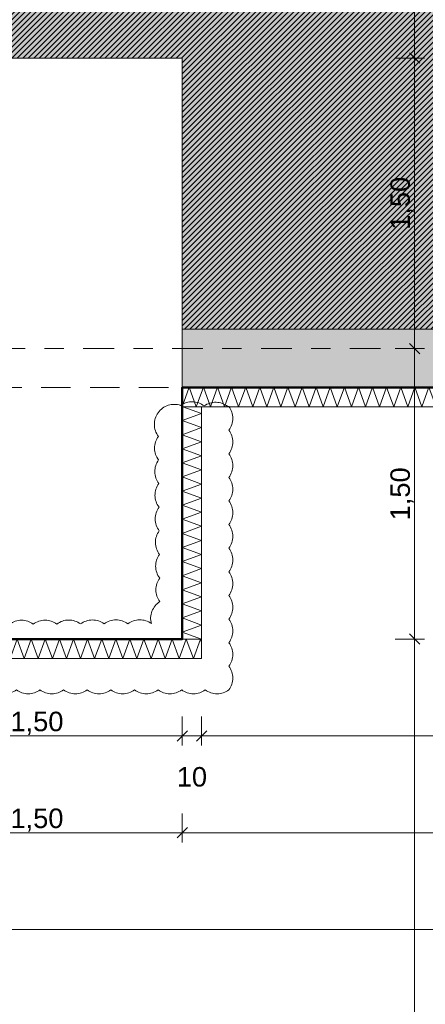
# Model space of a CAD drawing. Header units: metres. Extents: x -273 to 6, y -183 to 13.
# Tile 254 of 256: x -57.51 to -55.42, y -23.33 to -18.25. Entities that reach past the tile are written whole.
import ezdxf

# ---------------------------------------------------------------- set-up
doc = ezdxf.new("R2010")
doc.units = ezdxf.units.M
doc.header["$LTSCALE"] = 0.05
doc.header["$PDMODE"] = 1
doc.header["$PDSIZE"] = -2
doc.linetypes.add('ISO-02 Strichlinie', pattern=[3.81, 3.048, -0.762])
doc.linetypes.add('Linienart-53', pattern=[5.291531, 3.175, -1.058062, 0.352704, -0.705764])
doc.layers.get('0').update_dxf_attribs({"lineweight": 25})
for name, color, linetype, lineweight, true_color in [('00 -Bauelemente -Dämmung innen', 7, 'Continuous', 9, 0xff7fe6), ('30 -32 Gründung- 2 Flachgründungen u. Bodenplatten', 7, 'Continuous', 9, 0xff6633), ('30 -32 Gründung-4 Frostschürze', 7, 'Continuous', 9, 0x66aaff), ('70 -72 Beschriftung- 1 Beschriftung allgemein', 7, 'Continuous', 9, 0xff6633), ('70 -76 Bemaßung- 2 Allgemein', 7, 'Continuous', 5, 0x6666cc), ('70 -77 Revision- 2 Wolken', 7, 'Continuous', 18, 0x944cff)]:
    doc.layers.add(name, color=color, linetype=linetype, lineweight=lineweight, true_color=true_color)
for name, color, linetype, lineweight in [('30 -35 Decken- 2 Beläge- Dämmung', 7, 'Continuous', 9), ('70 -71 Achsen- 1 Gebäudeachsen', 7, 'Linienart-53', 18), ('Keine', 7, 'Continuous', 9)]:
    doc.layers.add(name, color=color, linetype=linetype, lineweight=lineweight)
doc.styles.add('Arial', font='arial.ttf')
doc.dimstyles.new('k+k_klein', dxfattribs={"dimtxt": 0.100689, "dimasz": 0.05302, "dimexe": 0.05, "dimexo": 0.15, "dimgap": 0.005, "dimtad": 1, "dimdec": 3, "dimtxsty": 'Arial', "dimblk": 'VW_SLASH-2', "dimblk1": 'VW_SLASH-2', "dimblk2": 'VW_SLASH-2', "dimcen": 0, "dimdle": 0.025, "dimadec": 3, "dimazin": 0, "dimtfac": 0.75, "dimtdec": 3, "dimtix": 1, "dimtmove": 0, "dimatfit": 0, "dimldrblk": 'VW_FILLEDARROW', "dimfxl": 0.1, "dimfxlon": 1, "dimfrac": 2, "dimtolj": 1, "dimarcsym": 0})

# ---------------------------------------------------------------- blocks, each defined once
blk = doc.blocks.new('_Achsen (3D)')
at = {"layer": '70 -71 Achsen- 1 Gebäudeachsen', "transparency": 33554687}
for p, q in [((-179.668, -19.947), (3.826, -19.947)), ((-179.668, -22.947), (3.826, -22.947))]:
    blk.add_line(p, q, dxfattribs=at)
blk = doc.blocks.new('Gruppe-644')
at = {"color": 255, "linetype": 'Continuous', "lineweight": 5}
blk.add_wipeout([(-56.671, -20.247), (-51.846, -20.247), (-51.846, -20.147), (-56.671, -20.147)], dxfattribs=at).dxf.layer = '00 -Bauelemente -Dämmung innen'
blk = doc.blocks.new('Gruppe-645')
at = {"layer": '00 -Bauelemente -Dämmung innen', "color": 7, "transparency": 33554687, "flags": 128}
blk.add_lwpolyline([(-56.671, -20.247), (-56.6346, -20.147), (-56.5982, -20.247), (-56.5618, -20.147), (-56.5254, -20.247), (-56.489, -20.147), (-56.4526, -20.247), (-56.4162, -20.147), (-56.3798, -20.247), (-56.3434, -20.147), (-56.307, -20.247), (-56.2706, -20.147), (-56.2342, -20.247), (-56.1978, -20.147), (-56.1614, -20.247), (-56.125, -20.147), (-56.0886, -20.247), (-56.0523, -20.147), (-56.0159, -20.247), (-55.9795, -20.147), (-55.9431, -20.247), (-55.9067, -20.147), (-55.8703, -20.247), (-55.8339, -20.147), (-55.7975, -20.247), (-55.7611, -20.147), (-55.7247, -20.247), (-55.6883, -20.147), (-55.6519, -20.247), (-55.6155, -20.147), (-55.5791, -20.247), (-55.5427, -20.147), (-55.5063, -20.247), (-55.4699, -20.147), (-55.4335, -20.247), (-55.3971, -20.147), (-55.3607, -20.247), (-55.3243, -20.147), (-55.2879, -20.247), (-55.2515, -20.147), (-55.2151, -20.247), (-55.1787, -20.147), (-55.1423, -20.247), (-55.1059, -20.147), (-55.0695, -20.247), (-55.0331, -20.147), (-54.9967, -20.247), (-54.9603, -20.147), (-54.9239, -20.247), (-54.8875, -20.147), (-54.8511, -20.247), (-54.8148, -20.147), (-54.7784, -20.247), (-54.742, -20.147), (-54.7056, -20.247), (-54.6692, -20.147), (-54.6328, -20.247), (-54.5964, -20.147), (-54.56, -20.247), (-54.5236, -20.147), (-54.4872, -20.247), (-54.4508, -20.147), (-54.4144, -20.247), (-54.378, -20.147), (-54.3416, -20.247), (-54.3052, -20.147), (-54.2688, -20.247), (-54.2324, -20.147), (-54.196, -20.247), (-54.1596, -20.147), (-54.1232, -20.247), (-54.0868, -20.147), (-54.0504, -20.247), (-54.014, -20.147), (-53.9776, -20.247), (-53.9412, -20.147), (-53.9048, -20.247), (-53.8684, -20.147), (-53.832, -20.247), (-53.7956, -20.147), (-53.7592, -20.247), (-53.7228, -20.147), (-53.6864, -20.247), (-53.65, -20.147), (-53.6136, -20.247), (-53.5773, -20.147), (-53.5409, -20.247), (-53.5045, -20.147), (-53.4681, -20.247), (-53.4317, -20.147), (-53.3953, -20.247), (-53.3589, -20.147), (-53.3225, -20.247), (-53.2861, -20.147), (-53.2497, -20.247), (-53.2133, -20.147), (-53.1769, -20.247), (-53.1405, -20.147), (-53.1041, -20.247), (-53.0677, -20.147), (-53.0313, -20.247), (-52.9949, -20.147), (-52.9585, -20.247), (-52.9221, -20.147), (-52.8857, -20.247), (-52.8493, -20.147), (-52.8129, -20.247), (-52.7765, -20.147), (-52.7401, -20.247), (-52.7037, -20.147), (-52.6673, -20.247), (-52.6309, -20.147), (-52.5945, -20.247), (-52.5581, -20.147), (-52.5217, -20.247), (-52.4853, -20.147), (-52.4489, -20.247), (-52.4125, -20.147), (-52.3762, -20.247), (-52.3398, -20.147), (-52.3034, -20.247), (-52.267, -20.147), (-52.2306, -20.247), (-52.1942, -20.147), (-52.1578, -20.247), (-52.1214, -20.147), (-52.085, -20.247), (-52.0486, -20.147), (-52.0122, -20.247), (-51.9758, -20.147), (-51.9394, -20.247), (-51.903, -20.147), (-51.8666, -20.247), (-51.846, -20.1905)], dxfattribs=at)
blk = doc.blocks.new('Gruppe-646')
at = {"layer": '00 -Bauelemente -Dämmung innen', "color": 7, "linetype": 'Continuous', "lineweight": 9, "transparency": 33554687}
blk.add_line((-56.671, -20.147), (-56.671, -20.247), dxfattribs=at)
blk = doc.blocks.new('Gruppe-647')
at = {"layer": '00 -Bauelemente -Dämmung innen', "color": 7, "linetype": 'Continuous', "lineweight": 9, "transparency": 33554687}
blk.add_line((-51.846, -20.247), (-51.846, -20.147), dxfattribs=at)
blk = doc.blocks.new('Gruppe-648')
at = {"color": 7, "transparency": 33554687}
for name in ['Gruppe-646', 'Gruppe-647']:
    blk.add_blockref(name, (0, 0), dxfattribs=at)
blk = doc.blocks.new('Gruppe-649')
at = {"layer": '00 -Bauelemente -Dämmung innen', "color": 7, "linetype": 'Continuous', "lineweight": 9, "transparency": 33554687}
blk.add_line((-51.846, -20.147), (-56.671, -20.147), dxfattribs=at)
blk = doc.blocks.new('Gruppe-650')
at = {"layer": '00 -Bauelemente -Dämmung innen', "color": 7, "linetype": 'Continuous', "lineweight": 9, "transparency": 33554687}
blk.add_line((-56.671, -20.247), (-51.846, -20.247), dxfattribs=at)
blk = doc.blocks.new('Gruppe-651')
at = {"color": 7, "transparency": 33554687}
for name in ['Gruppe-649', 'Gruppe-650']:
    blk.add_blockref(name, (0, 0), dxfattribs=at)
blk = doc.blocks.new('Gruppe-652')
at = {"layer": '00 -Bauelemente -Dämmung innen', "color": 7}
blk.add_blockref('Gruppe-644', (0, 0), dxfattribs=at)
at = {"color": 7, "transparency": 33554687}
for name in ['Gruppe-648', 'Gruppe-651']:
    blk.add_blockref(name, (0, 0), dxfattribs=at)
at = {"layer": '00 -Bauelemente -Dämmung innen', "color": 7, "transparency": 33554687}
blk.add_blockref('Gruppe-645', (0, 0), dxfattribs=at)
blk = doc.blocks.new('Gruppe-653')
at = {"layer": '00 -Bauelemente -Dämmung innen', "color": 7, "transparency": 33554687}
blk.add_blockref('Gruppe-652', (0, 0), dxfattribs=at)
at = {"layer": '00 -Bauelemente -Dämmung innen', "color": 0, "flags": 1}
for tag in ['prm0_value', 'prm1_value', 'prm2_value', 'prm3_value', 'prm4_value', 'prm5_value', 'prm6_value', 'IFC_UUID', 'instanceID', 'prm0_name', 'prm0_type', 'prm1_name', 'prm1_type', 'prm2_name', 'prm2_type', 'prm3_name', 'prm3_type', 'prm4_name', 'prm4_type', 'prm5_name', 'prm5_type', 'prm6_name', 'prm6_type']:
    blk.add_attdef(tag, (-56.671, -20.247), '', height=0.00018, dxfattribs=at)
blk = doc.blocks.new('Gruppe-2147')
at = {"layer": '30 -32 Gründung- 2 Flachgründungen u. Bodenplatten', "flags": 128}
blk.add_lwpolyline([(-59.671, -18.447), (-56.671, -18.447), (-56.671, -21.447), (-59.671, -21.447)], close=True, dxfattribs=at)
at = {"color": 255}
for points in [[(-59.471, -18.8093), (-58.5426, -18.8093), (-58.5426, -18.647), (-59.471, -18.647)], [(-59.471, -19.3773), (-58.2641, -19.3773), (-58.2641, -18.8905), (-59.471, -18.8905)]]:
    blk.add_wipeout(points, dxfattribs=at).dxf.layer = '70 -72 Beschriftung- 1 Beschriftung allgemein'
at = {"layer": '70 -72 Beschriftung- 1 Beschriftung allgemein', "char_height": 0.100689, "attachment_point": 1, "line_spacing_factor": 0.970891, "style": 'Arial'}
for s, insert in [('EF 3,00/3,00m', (-59.471, -18.6741)), ('OK innen=-0,205m\\POKaußen=-0,555m\\PUK=-1,455m', (-59.471, -18.9175))]:
    blk.add_mtext(s, dxfattribs=dict(at, insert=insert))
blk = doc.blocks.new('Gruppe-2621')
at = {"color": 255, "linetype": 'Continuous', "lineweight": 5}
blk.add_wipeout([(-56.571, -21.447), (-56.571, -20.247), (-56.671, -20.247), (-56.671, -21.447)], dxfattribs=at).dxf.layer = '00 -Bauelemente -Dämmung innen'
blk = doc.blocks.new('Gruppe-2622')
at = {"layer": '00 -Bauelemente -Dämmung innen', "color": 7, "transparency": 33554687, "flags": 128}
blk.add_lwpolyline([(-56.571, -21.447), (-56.671, -21.4106), (-56.571, -21.3742), (-56.671, -21.3379), (-56.571, -21.3015), (-56.671, -21.2651), (-56.571, -21.2287), (-56.671, -21.1923), (-56.571, -21.1559), (-56.671, -21.1195), (-56.571, -21.0831), (-56.671, -21.0467), (-56.571, -21.0103), (-56.671, -20.9739), (-56.571, -20.9375), (-56.671, -20.9011), (-56.571, -20.8647), (-56.671, -20.8283), (-56.571, -20.7919), (-56.671, -20.7555), (-56.571, -20.7191), (-56.671, -20.6827), (-56.571, -20.6463), (-56.671, -20.6099), (-56.571, -20.5735), (-56.671, -20.5371), (-56.571, -20.5007), (-56.671, -20.4643), (-56.571, -20.4279), (-56.671, -20.3915), (-56.571, -20.3551), (-56.671, -20.3187), (-56.571, -20.2823), (-56.668, -20.247)], dxfattribs=at)
blk = doc.blocks.new('Gruppe-2623')
at = {"layer": '00 -Bauelemente -Dämmung innen', "color": 7, "linetype": 'Continuous', "lineweight": 9, "transparency": 33554687}
blk.add_line((-56.671, -21.447), (-56.571, -21.447), dxfattribs=at)
blk = doc.blocks.new('Gruppe-2624')
at = {"layer": '00 -Bauelemente -Dämmung innen', "color": 7, "linetype": 'Continuous', "lineweight": 9, "transparency": 33554687}
blk.add_line((-56.571, -20.247), (-56.671, -20.247), dxfattribs=at)
blk = doc.blocks.new('Gruppe-2625')
at = {"color": 7, "transparency": 33554687}
for name in ['Gruppe-2624', 'Gruppe-2623']:
    blk.add_blockref(name, (0, 0), dxfattribs=at)
blk = doc.blocks.new('Gruppe-2626')
at = {"layer": '00 -Bauelemente -Dämmung innen', "color": 7, "linetype": 'Continuous', "lineweight": 9, "transparency": 33554687}
blk.add_line((-56.671, -20.247), (-56.671, -21.447), dxfattribs=at)
blk = doc.blocks.new('Gruppe-2627')
at = {"layer": '00 -Bauelemente -Dämmung innen', "color": 7, "linetype": 'Continuous', "lineweight": 9, "transparency": 33554687}
blk.add_line((-56.571, -21.447), (-56.571, -20.247), dxfattribs=at)
blk = doc.blocks.new('Gruppe-2628')
at = {"color": 7, "transparency": 33554687}
for name in ['Gruppe-2626', 'Gruppe-2627']:
    blk.add_blockref(name, (0, 0), dxfattribs=at)
blk = doc.blocks.new('Gruppe-2629')
at = {"layer": '00 -Bauelemente -Dämmung innen', "color": 7}
blk.add_blockref('Gruppe-2621', (0, 0), dxfattribs=at)
at = {"color": 7, "transparency": 33554687}
for name in ['Gruppe-2625', 'Gruppe-2628']:
    blk.add_blockref(name, (0, 0), dxfattribs=at)
at = {"layer": '00 -Bauelemente -Dämmung innen', "color": 7, "transparency": 33554687}
blk.add_blockref('Gruppe-2622', (0, 0), dxfattribs=at)
blk = doc.blocks.new('Gruppe-2630')
at = {"layer": '00 -Bauelemente -Dämmung innen', "color": 7, "transparency": 33554687}
blk.add_blockref('Gruppe-2629', (0, 0), dxfattribs=at)
at = {"layer": '00 -Bauelemente -Dämmung innen', "color": 0, "flags": 1}
for tag in ['prm0_value', 'prm1_value', 'prm2_value', 'prm3_value', 'prm4_value', 'prm5_value', 'prm6_value', 'IFC_UUID', 'instanceID', 'prm0_name', 'prm0_type', 'prm1_name', 'prm1_type', 'prm2_name', 'prm2_type', 'prm3_name', 'prm3_type', 'prm4_name', 'prm4_type', 'prm5_name', 'prm5_type', 'prm6_name', 'prm6_type']:
    blk.add_attdef(tag, (-56.671, -21.447), '', height=0.00018, dxfattribs=at)
blk = doc.blocks.new('Gruppe-2631')
at = {"color": 255, "linetype": 'Continuous', "lineweight": 5}
blk.add_wipeout([(-59.671, -21.547), (-56.571, -21.547), (-56.571, -21.447), (-59.671, -21.447)], dxfattribs=at).dxf.layer = '00 -Bauelemente -Dämmung innen'
blk = doc.blocks.new('Gruppe-2632')
at = {"layer": '00 -Bauelemente -Dämmung innen', "color": 7, "transparency": 33554687, "flags": 128}
blk.add_lwpolyline([(-59.671, -21.547), (-59.6346, -21.447), (-59.5982, -21.547), (-59.5618, -21.447), (-59.5254, -21.547), (-59.489, -21.447), (-59.4526, -21.547), (-59.4162, -21.447), (-59.3798, -21.547), (-59.3434, -21.447), (-59.307, -21.547), (-59.2706, -21.447), (-59.2342, -21.547), (-59.1978, -21.447), (-59.1614, -21.547), (-59.125, -21.447), (-59.0886, -21.547), (-59.0523, -21.447), (-59.0159, -21.547), (-58.9795, -21.447), (-58.9431, -21.547), (-58.9067, -21.447), (-58.8703, -21.547), (-58.8339, -21.447), (-58.7975, -21.547), (-58.7611, -21.447), (-58.7247, -21.547), (-58.6883, -21.447), (-58.6519, -21.547), (-58.6155, -21.447), (-58.5791, -21.547), (-58.5427, -21.447), (-58.5063, -21.547), (-58.4699, -21.447), (-58.4335, -21.547), (-58.3971, -21.447), (-58.3607, -21.547), (-58.3243, -21.447), (-58.2879, -21.547), (-58.2515, -21.447), (-58.2151, -21.547), (-58.1787, -21.447), (-58.1423, -21.547), (-58.1059, -21.447), (-58.0695, -21.547), (-58.0331, -21.447), (-57.9967, -21.547), (-57.9603, -21.447), (-57.9239, -21.547), (-57.8875, -21.447), (-57.8511, -21.547), (-57.8148, -21.447), (-57.7784, -21.547), (-57.742, -21.447), (-57.7056, -21.547), (-57.6692, -21.447), (-57.6328, -21.547), (-57.5964, -21.447), (-57.56, -21.547), (-57.5236, -21.447), (-57.4872, -21.547), (-57.4508, -21.447), (-57.4144, -21.547), (-57.378, -21.447), (-57.3416, -21.547), (-57.3052, -21.447), (-57.2688, -21.547), (-57.2324, -21.447), (-57.196, -21.547), (-57.1596, -21.447), (-57.1232, -21.547), (-57.0868, -21.447), (-57.0504, -21.547), (-57.014, -21.447), (-56.9776, -21.547), (-56.9412, -21.447), (-56.9048, -21.547), (-56.8684, -21.447), (-56.832, -21.547), (-56.7956, -21.447), (-56.7592, -21.547), (-56.7228, -21.447), (-56.6864, -21.547), (-56.65, -21.447), (-56.6136, -21.547), (-56.5773, -21.447), (-56.571, -21.4642)], dxfattribs=at)
blk = doc.blocks.new('Gruppe-2633')
at = {"layer": '00 -Bauelemente -Dämmung innen', "color": 7, "linetype": 'Continuous', "lineweight": 9, "transparency": 33554687}
blk.add_line((-59.671, -21.447), (-59.671, -21.547), dxfattribs=at)
blk = doc.blocks.new('Gruppe-2634')
at = {"layer": '00 -Bauelemente -Dämmung innen', "color": 7, "linetype": 'Continuous', "lineweight": 9, "transparency": 33554687}
blk.add_line((-56.571, -21.547), (-56.571, -21.447), dxfattribs=at)
blk = doc.blocks.new('Gruppe-2635')
at = {"color": 7, "transparency": 33554687}
for name in ['Gruppe-2633', 'Gruppe-2634']:
    blk.add_blockref(name, (0, 0), dxfattribs=at)
blk = doc.blocks.new('Gruppe-2636')
at = {"layer": '00 -Bauelemente -Dämmung innen', "color": 7, "linetype": 'Continuous', "lineweight": 9, "transparency": 33554687}
blk.add_line((-56.571, -21.447), (-59.671, -21.447), dxfattribs=at)
blk = doc.blocks.new('Gruppe-2637')
at = {"layer": '00 -Bauelemente -Dämmung innen', "color": 7, "linetype": 'Continuous', "lineweight": 9, "transparency": 33554687}
blk.add_line((-59.671, -21.547), (-56.571, -21.547), dxfattribs=at)
blk = doc.blocks.new('Gruppe-2638')
at = {"color": 7, "transparency": 33554687}
for name in ['Gruppe-2636', 'Gruppe-2637']:
    blk.add_blockref(name, (0, 0), dxfattribs=at)
blk = doc.blocks.new('Gruppe-2639')
at = {"layer": '00 -Bauelemente -Dämmung innen', "color": 7}
blk.add_blockref('Gruppe-2631', (0, 0), dxfattribs=at)
at = {"color": 7, "transparency": 33554687}
for name in ['Gruppe-2635', 'Gruppe-2638']:
    blk.add_blockref(name, (0, 0), dxfattribs=at)
at = {"layer": '00 -Bauelemente -Dämmung innen', "color": 7, "transparency": 33554687}
blk.add_blockref('Gruppe-2632', (0, 0), dxfattribs=at)
blk = doc.blocks.new('Gruppe-2640')
at = {"layer": '00 -Bauelemente -Dämmung innen', "color": 7, "transparency": 33554687}
blk.add_blockref('Gruppe-2639', (0, 0), dxfattribs=at)
at = {"layer": '00 -Bauelemente -Dämmung innen', "color": 0, "flags": 1}
for tag in ['prm0_value', 'prm1_value', 'prm2_value', 'prm3_value', 'prm4_value', 'prm5_value', 'prm6_value', 'IFC_UUID', 'instanceID', 'prm0_name', 'prm0_type', 'prm1_name', 'prm1_type', 'prm2_name', 'prm2_type', 'prm3_name', 'prm3_type', 'prm4_name', 'prm4_type', 'prm5_name', 'prm5_type', 'prm6_name', 'prm6_type']:
    blk.add_attdef(tag, (-59.671, -21.547), '', height=0.00018, dxfattribs=at)
blk = doc.blocks.new('Gruppe-2686')
at = {"layer": '70 -77 Revision- 2 Wolken', "transparency": 33554687, "flags": 128}
blk.add_lwpolyline([(-56.43, -20.2462, -0.162278), (-56.4097, -20.3071, -0.162278), (-56.43, -20.3681, -0.162278), (-56.4097, -20.429, -0.162278), (-56.43, -20.49, -0.162278), (-56.4097, -20.551, -0.162278), (-56.43, -20.6119, -0.162278), (-56.4097, -20.6729, -0.162278), (-56.43, -20.7338, -0.162278), (-56.4097, -20.7948, -0.162278), (-56.43, -20.8558, -0.162278), (-56.4097, -20.9167, -0.162278), (-56.43, -20.9777, -0.162278), (-56.4097, -21.0386, -0.162278), (-56.43, -21.0996, -0.162278), (-56.4097, -21.1606, -0.162278), (-56.43, -21.2215, -0.162278), (-56.4097, -21.2825, -0.162278), (-56.43, -21.3434, -0.162278), (-56.4097, -21.4044, -0.162278), (-56.43, -21.4654, -0.162278), (-56.4097, -21.5263, -0.162278), (-56.43, -21.5873, -0.162278), (-56.4097, -21.6482, -0.162278), (-56.43, -21.7092, -0.162278), (-56.4909, -21.7297, -0.162278), (-56.5519, -21.7096, -0.162278), (-56.6129, -21.7299, -0.162278), (-56.6738, -21.7096, -0.162278), (-56.7348, -21.7299, -0.162278), (-56.7958, -21.7096, -0.162278), (-56.8567, -21.7299, -0.162278), (-56.9177, -21.7096, -0.162278), (-56.9786, -21.7299, -0.162278), (-57.0396, -21.7096, -0.162278), (-57.1006, -21.7299, -0.162278), (-57.1615, -21.7096, -0.162278), (-57.2225, -21.7299, -0.162278), (-57.2834, -21.7096, -0.162278), (-57.3444, -21.7299, -0.162278), (-57.4054, -21.7096, -0.162278), (-57.4663, -21.7299, -0.162278), (-57.5273, -21.7096, -0.162278), (-57.5882, -21.7299, -0.162278), (-57.6492, -21.7096, -0.162278), (-57.7102, -21.7299, -0.162278), (-57.7711, -21.7096, -0.162278), (-57.8321, -21.7299, -0.162278), (-57.893, -21.7096, -0.162278), (-57.954, -21.7299, -0.162278), (-58.015, -21.7096, -0.162278), (-58.0759, -21.7299, -0.162278), (-58.1369, -21.7096, -0.162278), (-58.1978, -21.7299, -0.162278), (-58.2588, -21.7096, -0.162278), (-58.3198, -21.7299, -0.162278), (-58.3807, -21.7096, -0.162278), (-58.4417, -21.7299, -0.162278), (-58.5026, -21.7096, -0.162278), (-58.5636, -21.7299, -0.162278), (-58.6246, -21.7096, -0.162278), (-58.6855, -21.7299, -0.162278), (-58.7465, -21.7096, -0.162278), (-58.8074, -21.7299, -0.162278), (-58.8684, -21.7096, -0.162278), (-58.9294, -21.7299, -0.162278), (-58.9903, -21.7096, -0.162278), (-59.0513, -21.7299, -0.162278), (-59.1122, -21.7096, -0.162278), (-59.1732, -21.7299, -0.162278), (-59.2342, -21.7096, -0.162278), (-59.2951, -21.7299, -0.162278), (-59.3561, -21.7096, -0.162278), (-59.417, -21.7299, -0.162278), (-59.478, -21.7096, -0.162278), (-59.539, -21.7299, -0.162278), (-59.5999, -21.7096, -0.162278), (-59.6609, -21.7299, -0.162278), (-59.7218, -21.7096, -0.162278), (-59.7828, -21.7299, -0.162278), (-59.8438, -21.7096, -0.162278), (-59.9076, -21.7166, -0.162278), (-59.9629, -21.6839, -0.162278), (-59.9825, -21.6227, -0.162278), (-59.9614, -21.562, -0.162278), (-59.981, -21.5008, -0.162278), (-59.9599, -21.4401, -0.162278), (-59.9795, -21.3789, -0.162278), (-59.9584, -21.3181, -0.162278), (-59.978, -21.2569, -0.162278), (-59.9569, -21.1962, -0.162278), (-59.9765, -21.135, -0.162278), (-59.9554, -21.0743, -0.162278), (-59.975, -21.0131, -0.162278), (-59.9539, -20.9524, -0.162278), (-59.9735, -20.8912, -0.162278), (-59.9524, -20.8305, -0.162278), (-59.972, -20.7693, -0.162278), (-59.9509, -20.7086, -0.162278), (-59.9705, -20.6474, -0.162278), (-59.9494, -20.5867, -0.162278), (-59.969, -20.5255, -0.162278), (-59.9479, -20.4648, -0.162278), (-59.9675, -20.4036, -0.162278), (-59.9464, -20.3429, -0.162278), (-59.9463, -20.2786, -0.162278), (-59.9077, -20.2273, -0.162278), (-59.8458, -20.2098, -0.162278), (-59.7859, -20.233, -0.162278), (-59.7241, -20.2155, -0.162278), (-59.6641, -20.2387, -0.162278), (-59.6023, -20.2212, -0.162278), (-59.5423, -20.2443, -0.162278), (-59.4991, -20.2919, -0.162278), (-59.4931, -20.3559, -0.162278), (-59.4734, -20.4171, -0.162278), (-59.4944, -20.4778, -0.162278), (-59.4747, -20.539, -0.162278), (-59.4957, -20.5997, -0.162278), (-59.476, -20.6609, -0.162278), (-59.4969, -20.7216, -0.162278), (-59.4772, -20.7828, -0.162278), (-59.4982, -20.8436, -0.162278), (-59.4785, -20.9047, -0.162278), (-59.4995, -20.9655, -0.162278), (-59.4798, -21.0266, -0.162278), (-59.5007, -21.0874, -0.162278), (-59.481, -21.1485, -0.162278), (-59.502, -21.2093, -0.162278), (-59.4823, -21.2705, -0.162278), (-59.5032, -21.3312, -0.162278), (-59.4391, -21.3357, -0.162278), (-59.3906, -21.3778, -0.162278), (-59.3297, -21.3572, -0.162278), (-59.2687, -21.3773, -0.162278), (-59.2078, -21.3567, -0.162278), (-59.1467, -21.3768, -0.162278), (-59.0859, -21.3562, -0.162278), (-59.0248, -21.3763, -0.162278), (-58.9639, -21.3557, -0.162278), (-58.9029, -21.3758, -0.162278), (-58.842, -21.3552, -0.162278), (-58.781, -21.3753, -0.162278), (-58.7201, -21.3547, -0.162278), (-58.6591, -21.3748, -0.162278), (-58.5982, -21.3542, -0.162278), (-58.5371, -21.3743, -0.162278), (-58.4763, -21.3537, -0.162278), (-58.4152, -21.3738, -0.162278), (-58.3543, -21.3532, -0.162278), (-58.2933, -21.3733, -0.162278), (-58.2324, -21.3527, -0.162278), (-58.1714, -21.3728, -0.162278), (-58.1105, -21.3522, -0.162278), (-58.0495, -21.3723, -0.162278), (-57.9886, -21.3517, -0.162278), (-57.9275, -21.3718, -0.162278), (-57.8667, -21.3512, -0.162278), (-57.8056, -21.3713, -0.162278), (-57.7448, -21.3507, -0.162278), (-57.6837, -21.3708, -0.162278), (-57.6228, -21.3502, -0.162278), (-57.5618, -21.3703, -0.162278), (-57.5009, -21.3497, -0.162278), (-57.4399, -21.3698, -0.162278), (-57.379, -21.3492, -0.162278), (-57.318, -21.3692, -0.162278), (-57.2571, -21.3487, -0.162278), (-57.196, -21.3687, -0.162278), (-57.1352, -21.3482, -0.162278), (-57.0741, -21.3682, -0.162278), (-57.0132, -21.3477, -0.162278), (-56.9522, -21.3677, -0.162278), (-56.8913, -21.3472, -0.162278), (-56.8303, -21.3672, -0.162278), (-56.8272, -21.3031, -0.162278), (-56.7863, -21.2535, -0.162278), (-56.8071, -21.1928, -0.162278), (-56.7874, -21.1316, -0.162278), (-56.8083, -21.0709, -0.162278), (-56.7885, -21.0097, -0.162278), (-56.8094, -20.9489, -0.162278), (-56.7896, -20.8878, -0.162278), (-56.8105, -20.827, -0.162278), (-56.7907, -20.7659, -0.162278), (-56.8116, -20.7051, -0.162278), (-56.7918, -20.644, -0.162278), (-56.8127, -20.5832, -0.162278), (-56.7929, -20.5221, -0.162278), (-56.8138, -20.4613, -0.162278), (-56.794, -20.4001, -0.162278), (-56.8149, -20.3394, -0.162278), (-56.7952, -20.2782, -0.162278), (-56.7436, -20.2399, -0.162278), (-56.6793, -20.2403, -0.162278), (-56.6179, -20.2214, -0.162278), (-56.5574, -20.2431, -0.162278), (-56.496, -20.2243, -0.162278), (-56.4355, -20.246, -0.162278), (-56.4327, -20.2452, -0.162278), (-56.43, -20.2462)], format="xyb", close=True, dxfattribs=at)
blk = doc.blocks.new('_FU_2D LP5 (2D)')
at = {"layer": '30 -35 Decken- 2 Beläge- Dämmung', "linetype": 'Continuous', "lineweight": 18, "true_color": 0xd9d9d9}
h = blk.add_hatch(dxfattribs=at)
h.set_pattern_fill('Schraffur grau', color=254, style=0, pattern_type=2)
h.set_pattern_definition([(45, (-64.125902, -18.714444), (0.014142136, -0.014142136), [])])
h.paths.add_polyline_path([(-56.67099996, -18.44704198), (-56.67099996, -19.84704198), (-51.84599996, -19.84704198), (-51.84599996, -14.84704198), (-73.67099996, -14.84704198), (-73.67099996, -19.84704198), (-68.12099996, -19.84704198), (-68.12099996, -18.24704198), (-64.72099996, -18.24704198), (-64.72099996, -19.84704198), (-59.67099996, -19.84704198), (-59.67099996, -18.44704198)])
at = {"layer": '30 -35 Decken- 2 Beläge- Dämmung', "flags": 128}
blk.add_lwpolyline([(-56.67099996, -18.44704198), (-56.67099996, -19.84704198), (-51.84599996, -19.84704198), (-51.84599996, -14.84704198), (-73.67099996, -14.84704198), (-73.67099996, -19.84704198), (-68.12099996, -19.84704198), (-68.12099996, -18.24704198), (-64.72099996, -18.24704198), (-64.72099996, -19.84704198), (-59.67099996, -19.84704198), (-59.67099996, -18.44704198)], close=True, dxfattribs=at)
at = {"layer": '00 -Bauelemente -Dämmung innen', "color": 7}
blk.add_blockref('Gruppe-653', (0, 0), dxfattribs=at)
at = {"layer": '30 -32 Gründung- 2 Flachgründungen u. Bodenplatten', "color": 7}
blk.add_blockref('Gruppe-2147', (0, 0), dxfattribs=at)
at = {"layer": '30 -32 Gründung-4 Frostschürze', "linetype": 'Continuous', "lineweight": 0, "transparency": 33554534}
blk.add_hatch(color=161, dxfattribs=at).paths.add_polyline_path([(-51.84599996, -20.14704198), (-56.67099996, -20.14704198), (-56.67099996, -19.84704198), (-51.84599996, -19.84704198)])
at = {"layer": 'Keine', "linetype": 'Continuous', "lineweight": 0, "transparency": 33554567}
h = blk.add_hatch(color=43, dxfattribs=at)
h.paths.add_polyline_path([(-73.92099996, -0.54704198), (-73.92099996, -10.69704198), (-73.67099996, -10.69704198), (-73.67099996, -19.84704198), (-68.12099996, -19.84704198), (-68.12099996, -18.24704198), (-64.72099996, -18.24704198), (-64.72099996, -19.84704198), (-59.67099996, -19.84704198), (-59.67099996, -18.44704198), (-56.67099996, -18.44704198), (-56.67099996, -19.84704198), (-51.84599996, -19.84704198), (-51.84599996, -10.69704198), (-49.72099996, -10.69704198), (-49.72099996, -8.89704198), (-50.19599996, -8.89704198), (-50.19599996, -0.54704198), (-56.47099996, -0.54704198), (-56.47099996, -3.2900754), (-59.87099996, -3.2900754), (-59.87099996, -0.54704198), (-64.72099996, -0.54704198), (-64.72099996, -3.2900754), (-68.12099996, -3.2900754), (-68.12099996, -0.54704198)])
h.paths.add_polyline_path([(-55.97099996, -14.24704198), (-60.37099996, -14.24704198), (-60.37099996, -6.14704198), (-55.97099996, -6.14704198)])
h.paths.add_polyline_path([(-68.62099996, -6.14704198), (-64.22099996, -6.14704198), (-64.22099996, -14.24704198), (-68.62099996, -14.24704198)])
at = {"layer": '30 -32 Gründung- 2 Flachgründungen u. Bodenplatten', "linetype": 'ISO-02 Strichlinie'}
blk.add_line((-59.67099996, -20.14704198), (-56.67099996, -20.14704198), dxfattribs=at)
at = {"layer": '30 -32 Gründung-4 Frostschürze', "flags": 128}
blk.add_lwpolyline([(-51.84599996, -20.14704198), (-56.67099996, -20.14704198), (-56.67099996, -19.84704198), (-51.84599996, -19.84704198)], close=True, dxfattribs=at)
at = {"layer": 'Keine', "flags": 128}
blk.add_lwpolyline([(-50.19599996, -0.54704198), (-56.47099996, -0.54704198), (-56.47099996, -3.2900754), (-59.87099996, -3.2900754), (-59.87099996, -0.54704198), (-64.72099996, -0.54704198), (-64.72099996, -3.2900754), (-68.12099996, -3.2900754), (-68.12099996, -0.54704198), (-73.92099996, -0.54704198), (-73.92099996, -10.69704198), (-73.67099996, -10.69704198), (-73.67099996, -19.84704198), (-68.12099996, -19.84704198), (-68.12099996, -18.24704198), (-64.72099996, -18.24704198), (-64.72099996, -19.84704198), (-59.67099996, -19.84704198), (-59.67099996, -18.44704198), (-56.67099996, -18.44704198), (-56.67099996, -19.84704198), (-51.84599996, -19.84704198), (-51.84599996, -10.69704198), (-49.72099996, -10.69704198)], dxfattribs=at)
at = {"layer": '00 -Bauelemente -Dämmung innen', "color": 7}
blk.add_blockref('Gruppe-2630', (0, 0), dxfattribs=at)
blk.add_blockref('Gruppe-2640', (0, 0), dxfattribs=at)
at = {"layer": '70 -72 Beschriftung- 1 Beschriftung allgemein', "color": 103, "lineweight": 50, "true_color": 0x66cc7f, "flags": 128}
blk.add_lwpolyline([(-73.67099996, -20.14704198), (-68.12099996, -20.14704198), (-68.12099996, -21.64704198), (-64.72099996, -21.64704198), (-64.72099996, -20.14704198), (-59.67099996, -20.14704198), (-59.67099996, -21.44704198), (-56.67099996, -21.44704198), (-56.67099996, -20.14704198), (-51.84599996, -20.14704198), (-51.84599996, -20.94704198), (-50.67099996, -20.94704198), (-50.67099996, -27.99704198), (-56.92099996, -27.99704198), (-56.92099996, -26.94704198), (-59.42099996, -26.95071937), (-59.42099996, -27.99704198), (-65.17099996, -27.99704198), (-65.17099996, -26.94704198), (-67.67099996, -26.94704198), (-67.67099996, -27.99704198), (-73.57099996, -27.99704198)], dxfattribs=at)
at = {"layer": '70 -77 Revision- 2 Wolken'}
blk.add_blockref('Gruppe-2686', (0, 0), dxfattribs=at)
blk = doc.blocks.new('VW_SLASH-2')
at = {"color": 0, "linetype": 'ByBlock', "lineweight": -2, "transparency": 16777216}
blk.add_line((0.472, 0), (-1, 0), dxfattribs=at)
at = {"color": 0, "lineweight": 5, "transparency": 16777216, "flags": 128}
blk.add_lwpolyline([(0.5, 0.5), (-0.5, -0.5)], dxfattribs=at)
blk = doc.blocks.new('*D3457')
at = {"layer": '70 -76 Bemaßung- 2 Allgemein', "color": 0, "lineweight": -2}
for p, q in [((-55.571, -14.247), (-55.421, -14.247)), ((-55.471, -18.394), (-55.471, -14.3001)), ((-55.571, -18.447), (-55.421, -18.447))]:
    blk.add_line(p, q, dxfattribs=at)
at = {"layer": 'Defpoints', "color": 0}
for p in [(-55.971, -14.247), (-55.471, -14.247), (-56.671, -18.447)]:
    blk.add_point(p, dxfattribs=at)
at = {"layer": '70 -76 Bemaßung- 2 Allgemein', "color": 0, "lineweight": -2, "xscale": 0.05302001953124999, "yscale": 0.05302001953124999, "zscale": 0.05302001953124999}
for p, rotation in [((-55.471, -14.247), 90), ((-55.471, -18.447), 270)]:
    blk.add_blockref('VW_SLASH-2', p, dxfattribs=dict(at, rotation=rotation))
at = {"layer": '70 -76 Bemaßung- 2 Allgemein', "color": 0, "insert": (-55.5365, -16.347), "char_height": 0.10069, "attachment_point": 5, "rotation": 90, "style": 'Arial'}
blk.add_mtext('\\A1;4,20', dxfattribs=at)
blk = doc.blocks.new('VW_FILLEDARROW')
at = {"linetype": 'Continuous', "lineweight": 0, "transparency": 16777216}
blk.add_hatch(color=0, dxfattribs=at).paths.add_polyline_path([(-2.829, 0.758), (0, 0), (-2.829, -0.758)])
at = {"color": 0, "lineweight": 5, "transparency": 16777216, "flags": 128}
blk.add_lwpolyline([(-2.829, 0.758), (0, 0), (-2.829, -0.758)], close=True, dxfattribs=at)
blk = doc.blocks.new('*D3458')
at = {"layer": '70 -76 Bemaßung- 2 Allgemein', "color": 0, "lineweight": -2}
for p, q in [((-55.571, -18.447), (-55.421, -18.447)), ((-55.471, -19.894), (-55.471, -18.5001)), ((-55.571, -19.947), (-55.421, -19.947))]:
    blk.add_line(p, q, dxfattribs=at)
at = {"layer": 'Defpoints', "color": 0}
for p in [(-56.671, -18.447), (-55.471, -18.447), (-56.671, -19.947)]:
    blk.add_point(p, dxfattribs=at)
at = {"layer": '70 -76 Bemaßung- 2 Allgemein', "color": 0, "lineweight": -2, "xscale": 0.05302001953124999, "yscale": 0.05302001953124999, "zscale": 0.05302001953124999}
for p, rotation in [((-55.471, -18.447), 90), ((-55.471, -19.947), 270)]:
    blk.add_blockref('VW_SLASH-2', p, dxfattribs=dict(at, rotation=rotation))
at = {"layer": '70 -76 Bemaßung- 2 Allgemein', "color": 0, "insert": (-55.5365, -19.197), "char_height": 0.10069, "attachment_point": 5, "rotation": 90, "style": 'Arial'}
blk.add_mtext('\\A1;1,50', dxfattribs=at)
blk = doc.blocks.new('*D3459')
at = {"layer": '70 -76 Bemaßung- 2 Allgemein', "color": 0, "lineweight": -2}
for p, q in [((-55.571, -19.947), (-55.421, -19.947)), ((-55.471, -21.394), (-55.471, -20.0001)), ((-55.571, -21.447), (-55.421, -21.447))]:
    blk.add_line(p, q, dxfattribs=at)
at = {"layer": 'Defpoints', "color": 0}
for p in [(-56.671, -19.947), (-55.471, -19.947), (-56.671, -21.447)]:
    blk.add_point(p, dxfattribs=at)
at = {"layer": '70 -76 Bemaßung- 2 Allgemein', "color": 0, "lineweight": -2, "xscale": 0.05302001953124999, "yscale": 0.05302001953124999, "zscale": 0.05302001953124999}
for p, rotation in [((-55.471, -19.947), 90), ((-55.471, -21.447), 270)]:
    blk.add_blockref('VW_SLASH-2', p, dxfattribs=dict(at, rotation=rotation))
at = {"layer": '70 -76 Bemaßung- 2 Allgemein', "color": 0, "insert": (-55.5365, -20.697), "char_height": 0.10069, "attachment_point": 5, "rotation": 90, "style": 'Arial'}
blk.add_mtext('\\A1;1,50', dxfattribs=at)
blk = doc.blocks.new('*D3460')
at = {"layer": '70 -76 Bemaßung- 2 Allgemein', "color": 0, "lineweight": -2}
for p, q in [((-55.571, -21.447), (-55.421, -21.447)), ((-55.471, -26.894), (-55.471, -21.5001)), ((-55.571, -26.947), (-55.421, -26.947))]:
    blk.add_line(p, q, dxfattribs=at)
at = {"layer": 'Defpoints', "color": 0}
for p in [(-56.671, -21.447), (-55.471, -21.447), (-56.921, -26.947)]:
    blk.add_point(p, dxfattribs=at)
at = {"layer": '70 -76 Bemaßung- 2 Allgemein', "color": 0, "lineweight": -2, "xscale": 0.05302001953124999, "yscale": 0.05302001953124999, "zscale": 0.05302001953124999}
for p, rotation in [((-55.471, -21.447), 90), ((-55.471, -26.947), 270)]:
    blk.add_blockref('VW_SLASH-2', p, dxfattribs=dict(at, rotation=rotation))
at = {"layer": '70 -76 Bemaßung- 2 Allgemein', "color": 0, "insert": (-55.5365, -24.197), "char_height": 0.10069, "attachment_point": 5, "rotation": 90, "style": 'Arial'}
blk.add_mtext('\\A1;5,50', dxfattribs=at)
blk = doc.blocks.new('*D3799')
at = {"layer": '70 -76 Bemaßung- 2 Allgemein', "color": 0, "lineweight": -2}
for p, q in [((-58.171, -21.847), (-58.171, -21.997)), ((-56.671, -21.847), (-56.671, -21.997)), ((-56.724, -21.947), (-58.118, -21.947))]:
    blk.add_line(p, q, dxfattribs=at)
at = {"layer": 'Defpoints', "color": 0}
for p in [(-58.171, -21.447), (-56.671, -21.447), (-58.171, -21.947)]:
    blk.add_point(p, dxfattribs=at)
at = {"layer": '70 -76 Bemaßung- 2 Allgemein', "color": 0, "lineweight": -2, "xscale": 0.05302001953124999, "yscale": 0.05302001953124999, "zscale": 0.05302001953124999, "rotation": 180}
blk.add_blockref('VW_SLASH-2', (-58.171, -21.947), dxfattribs=at)
at = {"layer": '70 -76 Bemaßung- 2 Allgemein', "color": 0, "lineweight": -2, "xscale": 0.05302001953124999, "yscale": 0.05302001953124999, "zscale": 0.05302001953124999}
blk.add_blockref('VW_SLASH-2', (-56.671, -21.947), dxfattribs=at)
at = {"layer": '70 -76 Bemaßung- 2 Allgemein', "color": 0, "insert": (-57.421, -21.8816), "char_height": 0.10069, "attachment_point": 5, "style": 'Arial'}
blk.add_mtext('\\A1;1,50', dxfattribs=at)
blk = doc.blocks.new('*D3800')
at = {"layer": '70 -76 Bemaßung- 2 Allgemein', "color": 0, "lineweight": -2}
for p, q in [((-56.671, -21.847), (-56.671, -21.997)), ((-56.571, -21.847), (-56.571, -21.997)), ((-56.724, -21.947), (-56.777, -21.947)), ((-56.571, -21.947), (-56.671, -21.947)), ((-56.518, -21.947), (-56.465, -21.947))]:
    blk.add_line(p, q, dxfattribs=at)
at = {"layer": 'Defpoints', "color": 0}
for p in [(-56.671, -21.447), (-56.571, -21.547), (-56.671, -21.947)]:
    blk.add_point(p, dxfattribs=at)
at = {"layer": '70 -76 Bemaßung- 2 Allgemein', "color": 0, "lineweight": -2, "xscale": 0.05302001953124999, "yscale": 0.05302001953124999, "zscale": 0.05302001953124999}
blk.add_blockref('VW_SLASH-2', (-56.671, -21.947), dxfattribs=at)
at = {"layer": '70 -76 Bemaßung- 2 Allgemein', "color": 0, "lineweight": -2, "xscale": 0.05302001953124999, "yscale": 0.05302001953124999, "zscale": 0.05302001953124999, "rotation": 180}
blk.add_blockref('VW_SLASH-2', (-56.571, -21.947), dxfattribs=at)
at = {"layer": '70 -76 Bemaßung- 2 Allgemein', "color": 0, "insert": (-56.621, -22.1587), "char_height": 0.10069, "attachment_point": 5, "style": 'Arial'}
blk.add_mtext('\\A1;10', dxfattribs=at)
blk = doc.blocks.new('*D3801')
at = {"layer": '70 -76 Bemaßung- 2 Allgemein', "color": 0, "lineweight": -2}
for p, q in [((-56.571, -21.847), (-56.571, -21.997)), ((-50.771, -21.847), (-50.771, -21.997)), ((-50.824, -21.947), (-56.518, -21.947))]:
    blk.add_line(p, q, dxfattribs=at)
at = {"layer": 'Defpoints', "color": 0}
for p in [(-50.771, -21.047), (-56.571, -21.547), (-56.571, -21.947)]:
    blk.add_point(p, dxfattribs=at)
at = {"layer": '70 -76 Bemaßung- 2 Allgemein', "color": 0, "lineweight": -2, "xscale": 0.05302001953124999, "yscale": 0.05302001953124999, "zscale": 0.05302001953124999, "rotation": 180}
blk.add_blockref('VW_SLASH-2', (-56.571, -21.947), dxfattribs=at)
at = {"layer": '70 -76 Bemaßung- 2 Allgemein', "color": 0, "lineweight": -2, "xscale": 0.05302001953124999, "yscale": 0.05302001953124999, "zscale": 0.05302001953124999}
blk.add_blockref('VW_SLASH-2', (-50.771, -21.947), dxfattribs=at)
at = {"layer": '70 -76 Bemaßung- 2 Allgemein', "color": 0, "insert": (-53.671, -21.8816), "char_height": 0.10069, "attachment_point": 5, "style": 'Arial'}
blk.add_mtext('\\A1;5,80', dxfattribs=at)
blk = doc.blocks.new('*D3805')
at = {"layer": '70 -76 Bemaßung- 2 Allgemein', "color": 0, "lineweight": -2}
for p, q in [((-51.946, -22.847), (-51.946, -22.997)), ((-73.471, -23.047), (-73.471, -22.897)), ((-51.999, -22.947), (-73.418, -22.947))]:
    blk.add_line(p, q, dxfattribs=at)
at = {"layer": 'Defpoints', "color": 0}
for p in [(-51.946, -21.047), (-73.471, -22.947), (-73.471, -24.147)]:
    blk.add_point(p, dxfattribs=at)
at = {"layer": '70 -76 Bemaßung- 2 Allgemein', "color": 0, "lineweight": -2, "xscale": 0.05302001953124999, "yscale": 0.05302001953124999, "zscale": 0.05302001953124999, "rotation": 180}
blk.add_blockref('VW_SLASH-2', (-73.471, -22.947), dxfattribs=at)
at = {"layer": '70 -76 Bemaßung- 2 Allgemein', "color": 0, "lineweight": -2, "xscale": 0.05302001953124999, "yscale": 0.05302001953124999, "zscale": 0.05302001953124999}
blk.add_blockref('VW_SLASH-2', (-51.946, -22.947), dxfattribs=at)
at = {"layer": '70 -76 Bemaßung- 2 Allgemein', "color": 0, "insert": (-62.7085, -22.8648), "char_height": 0.100689, "attachment_point": 5, "style": 'Arial'}
blk.add_mtext('\\A1;21,52\\S5^ ;', dxfattribs=at)
blk = doc.blocks.new('*D3814')
at = {"layer": '70 -76 Bemaßung- 2 Allgemein', "color": 0, "lineweight": -2}
for p, q in [((-58.171, -22.347), (-58.171, -22.497)), ((-56.671, -22.347), (-56.671, -22.497)), ((-56.724, -22.447), (-58.118, -22.447))]:
    blk.add_line(p, q, dxfattribs=at)
at = {"layer": 'Defpoints', "color": 0}
for p in [(-56.671, -20.147), (-58.171, -22.147), (-58.171, -22.447)]:
    blk.add_point(p, dxfattribs=at)
at = {"layer": '70 -76 Bemaßung- 2 Allgemein', "color": 0, "lineweight": -2, "xscale": 0.05302001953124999, "yscale": 0.05302001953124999, "zscale": 0.05302001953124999, "rotation": 180}
blk.add_blockref('VW_SLASH-2', (-58.171, -22.447), dxfattribs=at)
at = {"layer": '70 -76 Bemaßung- 2 Allgemein', "color": 0, "lineweight": -2, "xscale": 0.05302001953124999, "yscale": 0.05302001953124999, "zscale": 0.05302001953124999}
blk.add_blockref('VW_SLASH-2', (-56.671, -22.447), dxfattribs=at)
at = {"layer": '70 -76 Bemaßung- 2 Allgemein', "color": 0, "insert": (-57.421, -22.3816), "char_height": 0.10069, "attachment_point": 5, "style": 'Arial'}
blk.add_mtext('\\A1;1,50', dxfattribs=at)
blk = doc.blocks.new('*D3815')
at = {"layer": '70 -76 Bemaßung- 2 Allgemein', "color": 0, "lineweight": -2}
for p, q in [((-56.671, -22.347), (-56.671, -22.497)), ((-51.846, -22.347), (-51.846, -22.497)), ((-51.899, -22.447), (-56.618, -22.447))]:
    blk.add_line(p, q, dxfattribs=at)
at = {"layer": 'Defpoints', "color": 0}
for p in [(-51.846, -19.947), (-56.671, -20.147), (-56.671, -22.447)]:
    blk.add_point(p, dxfattribs=at)
at = {"layer": '70 -76 Bemaßung- 2 Allgemein', "color": 0, "lineweight": -2, "xscale": 0.05302001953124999, "yscale": 0.05302001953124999, "zscale": 0.05302001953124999, "rotation": 180}
blk.add_blockref('VW_SLASH-2', (-56.671, -22.447), dxfattribs=at)
at = {"layer": '70 -76 Bemaßung- 2 Allgemein', "color": 0, "lineweight": -2, "xscale": 0.05302001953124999, "yscale": 0.05302001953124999, "zscale": 0.05302001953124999}
blk.add_blockref('VW_SLASH-2', (-51.846, -22.447), dxfattribs=at)
at = {"layer": '70 -76 Bemaßung- 2 Allgemein', "color": 0, "insert": (-54.2585, -22.3648), "char_height": 0.100689, "attachment_point": 5, "style": 'Arial'}
blk.add_mtext('\\A1;4,82\\S5^ ;', dxfattribs=at)
blk = doc.blocks.new('Gruppe-2803')
at = {"layer": '70 -76 Bemaßung- 2 Allgemein'}
for base, p1, p2, text, picture, middle in [((-55.471, -14.247), (-56.671, -18.447), (-55.971, -14.247), '4,20', '*D3457', (-55.5365, -16.347)), ((-55.471, -18.447), (-56.671, -19.947), (-56.671, -18.447), '1,50', '*D3458', (-55.5365, -19.197)), ((-55.471, -19.947), (-56.671, -21.447), (-56.671, -19.947), '1,50', '*D3459', (-55.5365, -20.697)), ((-55.471, -21.447), (-56.921, -26.947), (-56.671, -21.447), '5,50', '*D3460', (-55.5365, -24.197))]:
    dim = blk.add_linear_dim(base=base, p1=p1, p2=p2, angle=270, text=text, dimstyle='k+k_klein', override={"dimtxt": 0.100689, "dimgap": 0.005, "dimpost": '<>', "dimtxsty": 'Arial', "dimtmove": 2}, dxfattribs=at)
    dim.commit()
    dim.dimension.update_dxf_attribs({"geometry": picture, "text_midpoint": middle})
blk = doc.blocks.new('Gruppe-2821')
at = {"layer": '70 -76 Bemaßung- 2 Allgemein'}
for base, p1, p2, text, override, picture, middle in [((-56.57099996, -21.94704198), (-50.77099996, -21.04704198), (-56.57099996, -21.54704198), '5,80', {"dimtxt": 0.100689, "dimgap": 0.005, "dimdec": 8, "dimpost": '<>', "dimtxsty": 'Arial', "dimtmove": 2}, '*D3801', (-53.67099996, -21.88157844)), ((-58.17099996, -21.94704198), (-56.67099996, -21.44704198), (-58.17099996, -21.44704198), '1,50', {"dimtxt": 0.100689, "dimgap": 0.005, "dimdec": 8, "dimpost": '<>', "dimtxsty": 'Arial', "dimtmove": 2}, '*D3799', (-57.42099996, -21.88157844)), ((-56.67099996, -21.94704198), (-56.57099996, -21.54704198), (-56.67099996, -21.44704198), '10', {"dimtxt": 0.100689, "dimgap": 0.005, "dimdec": 8, "dimpost": '<>', "dimtxsty": 'Arial', "dimtix": 0, "dimtmove": 2}, '*D3800', (-56.62099996, -22.15874666))]:
    dim = blk.add_linear_dim(base=base, p1=p1, p2=p2, text=text, dimstyle='k+k_klein', override=override, dxfattribs=at)
    dim.commit()
    dim.dimension.update_dxf_attribs({"geometry": picture, "text_midpoint": middle})
blk = doc.blocks.new('Gruppe-2822')
at = {"layer": '70 -76 Bemaßung- 2 Allgemein'}
dim = blk.add_linear_dim(base=(-73.47099996, -22.94704198), p1=(-51.94599996, -21.04704198), p2=(-73.47099996, -24.14704198), text='21,52\\S5^ ;', dimstyle='k+k_klein', override={"dimtxt": 0.100689, "dimgap": 0.005, "dimdec": 8, "dimpost": '<>', "dimtxsty": 'Arial', "dimtmove": 2}, dxfattribs=at)
dim.commit()
dim.dimension.update_dxf_attribs({"geometry": '*D3805', "text_midpoint": (-62.70849996, -22.86484735)})
blk = doc.blocks.new('Gruppe-2823')
at = {"layer": '70 -76 Bemaßung- 2 Allgemein'}
for base, p1, p2, text, picture, middle in [((-56.67099996, -22.44704198), (-51.84599996, -19.94704198), (-56.67099996, -20.14704198), '4,82\\S5^ ;', '*D3815', (-54.25849996, -22.36484735)), ((-58.17099996, -22.44704198), (-56.67099996, -20.14704198), (-58.17099996, -22.14704198), '1,50', '*D3814', (-57.42099996, -22.38157844))]:
    dim = blk.add_linear_dim(base=base, p1=p1, p2=p2, text=text, dimstyle='k+k_klein', override={"dimtxt": 0.100689, "dimgap": 0.005, "dimdec": 8, "dimpost": '<>', "dimtxsty": 'Arial', "dimtmove": 2}, dxfattribs=at)
    dim.commit()
    dim.dimension.update_dxf_attribs({"geometry": picture, "text_midpoint": middle})
blk = doc.blocks.new('_FU_2D Bemaßung_ Beschriftung (3D)')
at = {"layer": '70 -76 Bemaßung- 2 Allgemein'}
for name in ['Gruppe-2803', 'Gruppe-2823', 'Gruppe-2822', 'Gruppe-2821']:
    blk.add_blockref(name, (0, 0), dxfattribs=at)

msp = doc.modelspace()

# ---------------------------------------------------------------- block references
at = {"layer": 'Keine', "color": 1}
msp.add_blockref('_Achsen (3D)', (0, 0), dxfattribs=at)

# ---------------------------------------------------------------- next in the draw order: block references
msp.add_blockref('_FU_2D LP5 (2D)', (0, 0), dxfattribs=at)

# ---------------------------------------------------------------- next in the draw order: block references
msp.add_blockref('_FU_2D Bemaßung_ Beschriftung (3D)', (0, 0), dxfattribs=at)

doc.saveas('drawing.dxf')
